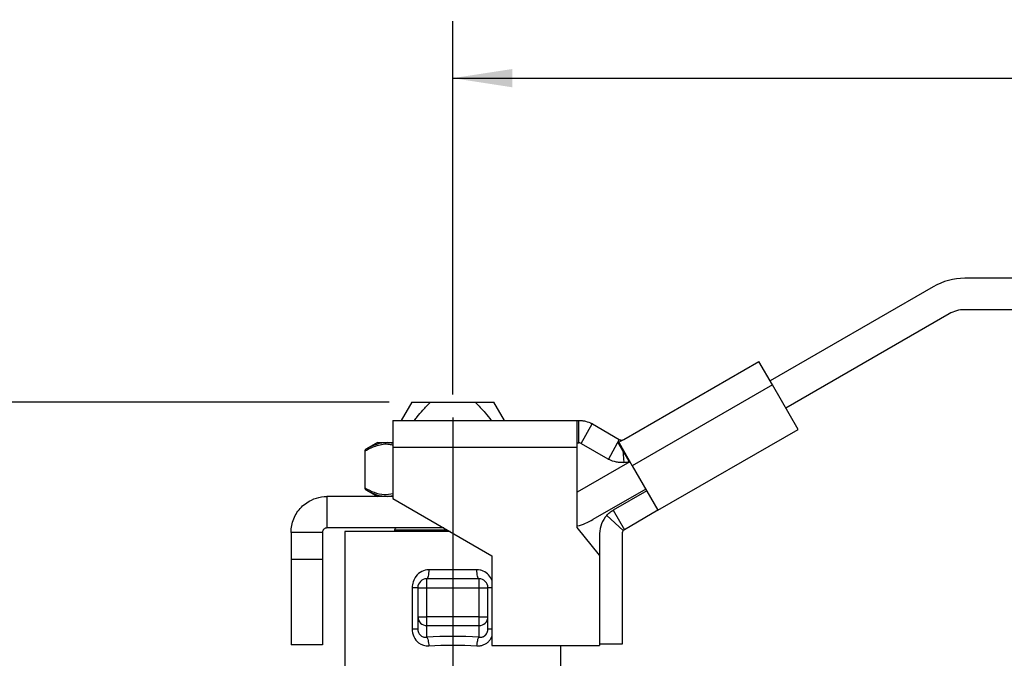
# Model space of a CAD drawing. Header units: inches. Extents: x 0.5 to 21.5, y 0.5 to 16.5.
# Tile 4 of 10: x 3.2 to 7.5, y 7.2 to 10. Entities that reach past the tile are written whole.
import ezdxf

# ---------------------------------------------------------------- set-up
doc = ezdxf.new("R2010")
doc.units = ezdxf.units.IN
doc.header["$LTSCALE"] = 2
doc.header["$MEASUREMENT"] = 0
doc.linetypes.add('SLD-Center', pattern=[0.75, 0.6, -0.05, 0.05, -0.05])
doc.linetypes.add('SLD-Solid', pattern=[0])
doc.layers.add('CENTER', color=40, linetype='SLD-Center')
doc.layers.add('DIMENSIONS', color=140, linetype='SLD-Solid', lineweight=25)
doc.styles.add('SLDTEXTSTYLE0', font='TXT', dxfattribs={"width": 0.7})
doc.dimstyles.new('SLDDIMSTYLE0', dxfattribs={"dimtxt": 0.169922, "dimasz": 0.26, "dimexe": 0, "dimexo": 0.0625, "dimgap": 0.04248, "dimtad": 0, "dimtih": 1, "dimtoh": 1, "dimrnd": 1e-09, "dimzin": 12, "dimdsep": 46, "dimtxsty": 'SLDTEXTSTYLE0', "dimsah": 1, "dimcen": 0.09, "dimadec": 0, "dimazin": 3, "dimtfac": 1, "dimtofl": 0, "dimtmove": 0, "dimatfit": 3, "dimfxl": 0, "dimfrac": 2, "dimtolj": 1, "dimtzin": 12, "dimarcsym": 0})

# ---------------------------------------------------------------- blocks, each defined once
blk = doc.blocks.new('_D_1')
at = {"layer": 'DIMENSIONS'}
for p, q in [((4.7901, 8.3318), (2.1981, 8.3318)), ((2.4481, 8.3318), (2.4481, 6.8653)), ((2.1956, 6.5572), (2.1385, 6.5572)), ((2.1385, 6.5572), (2.1385, 6.2871)), ((2.7005, 6.5572), (2.7576, 6.5572)), ((2.7576, 6.5572), (2.7576, 6.2871)), ((2.1385, 6.2871), (2.1956, 6.2871)), ((2.7576, 6.2871), (2.7005, 6.2871)), ((2.4481, 4.7826), (2.4481, 6.2491)), ((4.1113, 4.7826), (2.1981, 4.7826))]:
    blk.add_line(p, q, dxfattribs=at)
for points in [[(2.4481, 8.3318), (2.4081, 8.0718), (2.4881, 8.0718)], [(2.4481, 4.7826), (2.4881, 5.0426), (2.4081, 5.0426)]]:
    blk.add_solid(points, dxfattribs=at)
at = {"layer": 'DIMENSIONS', "char_height": 0.16667, "attachment_point": 1, "style": 'SLDTEXTSTYLE0'}
for s, insert in [('3.55', (2.1956, 6.8101)), ('90.2', (2.1956, 6.502))]:
    blk.add_mtext(s, dxfattribs=dict(at, insert=insert))
blk = doc.blocks.new('_D_2')
at = {"layer": 'DIMENSIONS'}
for p, q in [((5.0695, 8.3649), (5.0695, 9.9997)), ((11.223, 8.9639), (11.223, 9.9997)), ((5.0695, 9.7497), (7.5929, 9.7497)), ((7.8231, 9.7497), (7.766, 9.7497)), ((7.766, 9.7497), (7.766, 9.4797)), ((8.4694, 9.7497), (8.5265, 9.7497)), ((8.5265, 9.7497), (8.5265, 9.4797)), ((11.223, 9.7497), (8.6996, 9.7497)), ((7.766, 9.4797), (7.8231, 9.4797)), ((8.5265, 9.4797), (8.4694, 9.4797))]:
    blk.add_line(p, q, dxfattribs=at)
for points in [[(5.0695, 9.7497), (5.3295, 9.7097), (5.3295, 9.7897)], [(11.223, 9.7497), (10.963, 9.7897), (10.963, 9.7097)]]:
    blk.add_solid(points, dxfattribs=at)
at = {"layer": 'DIMENSIONS', "char_height": 0.16667, "attachment_point": 1, "style": 'SLDTEXTSTYLE0'}
for s, insert in [('6.15', (7.8938, 10.0026)), ('156.3', (7.8231, 9.6945))]:
    blk.add_mtext(s, dxfattribs=dict(at, insert=insert))

msp = doc.modelspace()

# ---------------------------------------------------------------- linework, layer by layer
for p, q in [((7.5674, 8.8738), (7.3106, 8.8738)), ((7.1728, 8.8368), (6.4587, 8.4245)), ((7.2417, 8.7175), (6.5276, 8.3052)), ((7.5674, 8.736), (7.3106, 8.736)), ((5.8175, 8.168), (6.4095, 8.5098)), ((6.4686, 8.4075), (6.4095, 8.5098)), ((6.4686, 8.4075), (5.8548, 8.0532)), ((6.5812, 8.2123), (6.4686, 8.4075)), ((4.8901, 8.3318), (4.8438, 8.2516)), ((4.8901, 8.3318), (4.972, 8.3318)), ((4.972, 8.3318), (5.167, 8.3318)), ((5.167, 8.3318), (5.2489, 8.3318)), ((5.2952, 8.2516), (5.2489, 8.3318)), ((4.8072, 8.2516), (5.6143, 8.2516)), ((4.8072, 8.2516), (4.8072, 8.1335)), ((5.6143, 8.1335), (5.6143, 8.2516)), ((5.6143, 8.2516), (5.6214, 8.2516)), ((5.6214, 8.1532), (5.6214, 8.2516)), ((5.631, 8.1507), (5.6792, 8.2365)), ((5.6804, 8.2358), (5.7978, 8.168)), ((5.9675, 7.858), (6.5812, 8.2123)), ((4.7388, 8.1546), (4.6883, 8.1254)), ((4.7388, 8.1546), (4.7831, 8.1546)), ((4.7831, 8.1546), (4.8072, 8.1546)), ((4.8072, 8.1507), (4.7831, 8.1546)), ((5.6143, 8.1532), (5.6214, 8.1532)), ((5.6312, 8.1505), (5.7486, 8.0828)), ((5.7982, 8.1678), (5.7511, 8.0814)), ((5.7935, 8.1541), (5.8095, 8.1634)), ((5.8131, 8.1202), (5.7935, 8.1541)), ((5.7972, 8.1529), (5.8548, 8.0532)), ((5.8093, 8.1654), (5.8095, 8.1634)), ((5.8095, 8.1634), (5.8175, 8.168)), ((4.6843, 8.1186), (4.6843, 7.9544)), ((4.6843, 8.1186), (4.6854, 8.1186)), ((4.6854, 7.9544), (4.6854, 8.1186)), ((4.7006, 8.131), (4.6883, 8.1254)), ((4.8072, 8.1335), (4.8072, 7.9094)), ((5.6143, 8.1335), (4.8072, 8.1335)), ((5.6143, 7.782), (5.6143, 8.1335)), ((5.8411, 8.0718), (5.8131, 8.1202)), ((5.8131, 8.1202), (5.8176, 8.0673)), ((5.845, 8.0702), (5.6143, 7.937)), ((5.8404, 8.0716), (5.8422, 8.0686)), ((5.8428, 8.0689), (5.8411, 8.0718)), ((5.8548, 8.0532), (5.9675, 7.858)), ((4.6854, 7.9544), (4.6843, 7.9544)), ((4.6883, 7.9476), (4.7388, 7.9184)), ((4.6883, 7.9476), (4.7006, 7.942)), ((5.9139, 7.9509), (5.6829, 7.8175)), ((5.9183, 7.9433), (5.7713, 7.8584)), ((4.5183, 7.9184), (4.5183, 7.7806)), ((4.8072, 7.9184), (4.5183, 7.9184)), ((4.7831, 7.9184), (4.8072, 7.9223)), ((4.8072, 7.9094), (5.2402, 7.6593)), ((5.7713, 7.8584), (5.8205, 7.7731)), ((5.9675, 7.858), (5.8205, 7.7731)), ((5.8158, 7.7694), (5.7433, 7.8359)), ((4.4987, 7.7609), (4.3609, 7.7609)), ((4.3609, 7.7609), (4.3609, 7.6428)), ((4.4987, 7.7609), (4.4987, 7.6428)), ((5.0302, 7.7806), (4.5183, 7.7806)), ((4.5971, 7.7649), (4.5971, 7.125)), ((5.0575, 7.7649), (4.5971, 7.7649)), ((4.8146, 7.7727), (4.8146, 7.7649)), ((4.8146, 7.7727), (5.0438, 7.7727)), ((5.7114, 7.6609), (5.6143, 7.782)), ((5.7122, 7.7561), (5.7122, 7.2713)), ((5.8106, 7.7561), (5.8106, 7.2713)), ((4.3609, 7.6428), (4.3609, 7.2688)), ((4.4987, 7.6428), (4.3609, 7.6428)), ((4.4987, 7.6428), (4.4987, 7.2688)), ((5.2402, 7.6593), (5.2402, 7.2656)), ((5.7114, 7.6609), (5.7114, 7.2656)), ((5.1749, 7.5975), (4.9641, 7.5975)), ((4.9554, 7.5188), (4.9554, 7.5582)), ((5.1837, 7.5582), (4.9554, 7.5582)), ((5.1837, 7.5582), (5.1837, 7.5188)), ((4.8915, 7.5188), (4.8915, 7.3392)), ((4.916, 7.5188), (4.9554, 7.5188)), ((4.916, 7.5188), (4.916, 7.3915)), ((4.9554, 7.3915), (4.9554, 7.5188)), ((4.9554, 7.5188), (5.1837, 7.5188)), ((5.1837, 7.5188), (5.2231, 7.5188)), ((5.1837, 7.5188), (5.1837, 7.3915)), ((5.2231, 7.3915), (5.2231, 7.5188)), ((4.916, 7.3915), (4.9554, 7.3915)), ((4.916, 7.3915), (4.916, 7.3392)), ((4.9554, 7.3535), (4.9554, 7.3915)), ((5.1837, 7.3915), (4.9554, 7.3915)), ((5.1837, 7.3915), (5.2231, 7.3915)), ((5.1837, 7.3915), (5.1837, 7.3535)), ((5.2231, 7.3392), (5.2231, 7.3915)), ((4.9554, 7.3535), (5.1837, 7.3535)), ((4.9554, 7.3024), (4.9554, 7.3535)), ((5.1837, 7.3535), (5.1837, 7.3024)), ((4.4987, 7.2688), (4.3609, 7.2688)), ((5.2402, 7.2656), (5.7114, 7.2656)), ((5.542, 7.0128), (5.542, 7.2656)), ((5.8106, 7.2713), (5.7122, 7.2713))]:
    msp.add_line(p, q)
for centre, radius, start, end in [((7.3106, 8.5982), 0.2756, 90, 120), ((7.3106, 8.5982), 0.1378, 90, 120), ((5.6214, 8.1335), 0.1181, 60, 60.6761), ((5.6214, 8.1335), 0.0197, 60, 60.6761), ((5.8077, 8.185), 0.0197, 240, 241.3521), ((5.8077, 8.185), 0.0197, 274.8072, 300), ((4.6922, 8.1186), 0.00787, 120.0297, 180), ((5.8077, 8.185), 0.1181, 240, 241.3521), ((5.8077, 8.185), 0.1181, 274.8072, 286.4376), ((4.6922, 7.9544), 0.00787, 180, 239.5968), ((5.5451, 8.0562), 0.2756, 284.5235, 300), ((5.8303, 7.7561), 0.1181, 137.4665, 180), ((4.8225, 7.7727), 0.00787, 90, 180), ((5.8303, 7.7561), 0.0197, 137.4665, 180), ((4.9554, 7.5188), 0.0394, 90, 180), ((5.1837, 7.5188), 0.0394, 0, 90), ((4.9547, 7.3922), 0.0387, 181.0102, 270.9758), ((5.1844, 7.3922), 0.0387, 269.0242, 358.9898)]:
    msp.add_arc(centre, radius, start, end)
msp.add_ellipse((5.0695, 7.1687), major_axis=(0.5118, 0), ratio=0.267949, start_param=1.345827, end_param=1.795766)
for points, knots in [([(4.9017, 8.2516), (4.9056, 8.2568), (4.9172, 8.2719), (4.94, 8.2993), (4.9604, 8.32), (4.972, 8.3318)], [0, 0, 0, 0, 0.184462, 0.534265, 1, 1, 1, 1]), ([(5.167, 8.3318), (5.1822, 8.3163), (5.2071, 8.2908), (5.2287, 8.2626), (5.2371, 8.2516)], [0, 0, 0, 0, 0.61098, 1, 1, 1, 1]), ([(5.6214, 8.2516), (5.6257, 8.2516), (5.6303, 8.2514), (5.64, 8.2502), (5.645, 8.2493), (5.6599, 8.2456), (5.6699, 8.2417), (5.6792, 8.2365)], [0, 0, 0, 0, 0.25, 0.25, 0.5, 0.5, 1, 1, 1, 1]), ([(4.6854, 8.1186), (4.7027, 8.1271), (4.7374, 8.1442), (4.7788, 8.1511), (4.8018, 8.1452), (4.8072, 8.1438)], [0, 0, 0, 0, 0.435325, 0.869328, 1, 1, 1, 1]), ([(4.7831, 8.1546), (4.767, 8.1533), (4.7389, 8.1509), (4.712, 8.137), (4.7006, 8.131)], [0, 0, 0, 0, 0.575588, 1, 1, 1, 1]), ([(5.631, 8.1507), (5.6295, 8.1515), (5.6281, 8.152), (5.626, 8.1527), (5.6252, 8.1528), (5.6231, 8.1532), (5.6221, 8.1532), (5.6214, 8.1532)], [0, 0, 0, 0, 0.25, 0.25, 0.5, 0.5, 1, 1, 1, 1]), ([(5.7935, 8.1541), (5.7936, 8.1542), (5.7937, 8.1542), (5.7938, 8.1543), (5.794, 8.1544), (5.7941, 8.1544), (5.7943, 8.1545), (5.7944, 8.1545), (5.7946, 8.1546), (5.7947, 8.1546), (5.7948, 8.1546), (5.795, 8.1546), (5.7951, 8.1546), (5.7952, 8.1546), (5.7954, 8.1546), (5.7955, 8.1545), (5.7956, 8.1545), (5.7958, 8.1544), (5.7959, 8.1544), (5.796, 8.1543), (5.7961, 8.1542), (5.7962, 8.1541), (5.7964, 8.154), (5.7965, 8.1539), (5.7966, 8.1538), (5.7967, 8.1537), (5.7968, 8.1535), (5.7969, 8.1534), (5.797, 8.1532), (5.7971, 8.1531), (5.7972, 8.153), (5.7972, 8.1529)], [0, 0, 0, 0, 0.0043847, 0.0087836, 0.0131962, 0.0176219, 0.0220602, 0.0265103, 0.0309717, 0.0354438, 0.0399261, 0.044418, 0.0489188, 0.053428, 0.057945, 0.0624693, 0.0670004, 0.0715376, 0.0760805, 0.0806284, 0.085181, 0.0897377, 0.094298, 0.0988615, 0.1034277, 0.1079962, 0.1125665, 0.1171383, 0.1217112, 0.1262848, 0.1308588, 0.1308588, 0.1308588, 0.1308588]), ([(5.7982, 8.1678), (5.7993, 8.1672), (5.8004, 8.1667), (5.8021, 8.1661), (5.8029, 8.1659), (5.8047, 8.1655), (5.8056, 8.1655), (5.8079, 8.1653), (5.8088, 8.1654), (5.8093, 8.1654)], [0, 0, 0, 0, 0.125, 0.125, 0.25, 0.25, 0.5, 0.5, 1, 1, 1, 1]), ([(4.6883, 8.1254), (4.6871, 8.1247), (4.6854, 8.1227), (4.6852, 8.1198), (4.6854, 8.1186)], [0, 0, 0, 0, 0.571429, 1, 1, 1, 1]), ([(5.8176, 8.0673), (5.8138, 8.067), (5.8088, 8.0668), (5.7979, 8.0672), (5.792, 8.0678), (5.7743, 8.0711), (5.7622, 8.0753), (5.7511, 8.0814)], [0, 0, 0, 0, 0.25, 0.25, 0.5, 0.5, 1, 1, 1, 1]), ([(4.6854, 7.9544), (4.6852, 7.9532), (4.6854, 7.9504), (4.6871, 7.9483), (4.6883, 7.9476)], [0, 0, 0, 0, 0.428571, 1, 1, 1, 1]), ([(4.8072, 7.9298), (4.7942, 7.9276), (4.7672, 7.923), (4.7262, 7.9336), (4.699, 7.9474), (4.6854, 7.9544)], [0, 0, 0, 0, 0.315965, 0.657711, 1, 1, 1, 1]), ([(4.7006, 7.942), (4.712, 7.9361), (4.7389, 7.9221), (4.7669, 7.9198), (4.7831, 7.9184)], [0, 0, 0, 0, 0.424381, 1, 1, 1, 1]), ([(4.3609, 7.7609), (4.3609, 7.7712), (4.3619, 7.7814), (4.3678, 7.8115), (4.3757, 7.8307), (4.3983, 7.8649), (4.4129, 7.8796), (4.4428, 7.9), (4.457, 7.9068), (4.487, 7.9161), (4.5026, 7.9184), (4.5183, 7.9184)], [0, 0, 0, 0, 0.0780063, 0.0780063, 0.2343114, 0.2343114, 0.3906085, 0.3906085, 0.5102459, 0.5102459, 0.6298829, 0.6298829, 0.6298829, 0.6298829]), ([(5.7433, 7.8359), (5.7473, 7.8403), (5.7517, 7.8445), (5.7611, 7.852), (5.7661, 7.8554), (5.7713, 7.8584)], [0, 0, 0, 0, 0.0549277, 0.0549277, 0.1098554, 0.1098554, 0.1098554, 0.1098554]), ([(4.5183, 7.7806), (4.5158, 7.7806), (4.5132, 7.7801), (4.5084, 7.7781), (4.5063, 7.7767), (4.5026, 7.773), (4.5012, 7.7708), (4.4992, 7.7661), (4.4987, 7.7635), (4.4987, 7.7609)], [0, 0, 0, 0, 0.01985695, 0.01985695, 0.03970369, 0.03970369, 0.05955043, 0.05955043, 0.07942108, 0.07942108, 0.07942108, 0.07942108]), ([(5.8205, 7.7731), (5.8196, 7.7726), (5.8188, 7.7721), (5.8172, 7.7708), (5.8165, 7.7701), (5.8158, 7.7694)], [0, 0, 0, 0, 0.0313397, 0.0313397, 0.0626794, 0.0626794, 0.0626794, 0.0626794]), ([(4.9641, 7.5975), (4.9426, 7.5975), (4.9057, 7.5786), (4.8915, 7.5368), (4.8915, 7.5188)], [0, 0, 0, 0, 0.1827651, 0.319839, 0.319839, 0.319839, 0.319839]), ([(4.9641, 7.5975), (4.9641, 7.5872), (4.9632, 7.577), (4.9599, 7.5624), (4.9577, 7.5582), (4.9554, 7.5582)], [0, 0, 0, 0, 0.5, 0.5, 1, 1, 1, 1]), ([(5.1837, 7.5582), (5.1814, 7.5582), (5.1791, 7.5624), (5.1759, 7.577), (5.1749, 7.5872), (5.1749, 7.5975)], [0, 0, 0, 0, 0.5, 0.5, 1, 1, 1, 1]), ([(5.2402, 7.552), (5.236, 7.5601), (5.2272, 7.5769), (5.2072, 7.5904), (5.1891, 7.5967), (5.1796, 7.5972), (5.1749, 7.5975)], [0, 0, 0, 0, 0.317603, 0.662092, 0.832762, 1, 1, 1, 1]), ([(4.916, 7.5188), (4.916, 7.5188), (4.9136, 7.5188), (4.9049, 7.5188), (4.8987, 7.5188), (4.8915, 7.5188)], [0, 0, 0, 0, 0.5, 0.5, 1, 1, 1, 1]), ([(5.2402, 7.5188), (5.2393, 7.5188), (5.2351, 7.5188), (5.2294, 7.5188), (5.2241, 7.5188), (5.2234, 7.5188), (5.2231, 7.5188)], [0, 0, 0, 0, 0.0805871, 0.3870581, 0.693529, 1, 1, 1, 1]), ([(4.8915, 7.3392), (4.8915, 7.3273), (4.8962, 7.3035), (4.921, 7.2713), (4.9482, 7.2633), (4.9641, 7.2644)], [0, 0, 0, 0, 0.0903838, 0.1807676, 0.3163433, 0.3163433, 0.3163433, 0.3163433]), ([(4.8915, 7.3392), (4.8987, 7.3392), (4.9049, 7.3392), (4.9136, 7.3392), (4.916, 7.3392), (4.916, 7.3392)], [0, 0, 0, 0, 0.5, 0.5, 1, 1, 1, 1]), ([(4.916, 7.3392), (4.916, 7.3381), (4.9161, 7.3359), (4.9164, 7.3326), (4.917, 7.3294), (4.9178, 7.3263), (4.9194, 7.3219), (4.9223, 7.3164), (4.9271, 7.3109), (4.9327, 7.3067), (4.939, 7.3037), (4.9468, 7.3019), (4.9524, 7.3022), (4.9554, 7.3024)], [0, 0, 0, 0, 0.053125, 0.104778, 0.155133, 0.204379, 0.252717, 0.370599, 0.49437, 0.597155, 0.715187, 0.849285, 1, 1, 1, 1]), ([(5.1837, 7.3024), (5.1851, 7.3023), (5.1877, 7.302), (5.1916, 7.3022), (5.1952, 7.3027), (5.1986, 7.3035), (5.2017, 7.3046), (5.2045, 7.3059), (5.2071, 7.3073), (5.2094, 7.3089), (5.2108, 7.3101), (5.2134, 7.3125), (5.2168, 7.3164), (5.2204, 7.3235), (5.2227, 7.3312), (5.2229, 7.3365), (5.2231, 7.3392)], [0, 0, 0, 0, 0.069459, 0.135449, 0.198005, 0.257169, 0.312991, 0.365528, 0.414852, 0.461048, 0.504221, 0.506506, 0.629791, 0.75107, 0.873462, 1, 1, 1, 1]), ([(5.2231, 7.3392), (5.2234, 7.3392), (5.2241, 7.3392), (5.2294, 7.3392), (5.2351, 7.3392), (5.2393, 7.3392), (5.2402, 7.3392)], [0, 0, 0, 0, 0.306471, 0.612942, 0.919413, 1, 1, 1, 1]), ([(5.1749, 7.2644), (5.1796, 7.2643), (5.189, 7.2643), (5.2027, 7.2681), (5.2154, 7.2744), (5.2265, 7.2835), (5.2351, 7.2939), (5.2387, 7.3019), (5.2402, 7.3054)], [0, 0, 0, 0, 0.169223, 0.340808, 0.51488, 0.687316, 0.86374, 1, 1, 1, 1])]:
    msp.add_open_spline(points, degree=3, knots=knots)
for points in [[(4.9554, 7.3024), (4.9573, 7.3002), (4.9613, 7.2902), (4.9636, 7.273), (4.9641, 7.2644)], [(5.1749, 7.2644), (5.1754, 7.273), (5.1777, 7.2902), (5.1817, 7.3002), (5.1837, 7.3024)], [(4.9641, 7.2644), (5.0332, 7.2689), (5.1058, 7.2689), (5.1749, 7.2644)]]:
    msp.add_open_spline(points, degree=3)
at = {"layer": 'CENTER'}
msp.add_line((5.0695, 8.2649), (5.0695, 6.5689), dxfattribs=at)

# ---------------------------------------------------------------- dimensions: what is measured, and where the dimension line sits
at = {"layer": 'DIMENSIONS'}
dim = msp.add_linear_dim(base=(11.223, 9.7497), p1=(5.0695, 8.2649), p2=(11.223, 8.8639), dimstyle='SLDDIMSTYLE0', dxfattribs=at)
dim.commit()
dim.dimension.update_dxf_attribs({"geometry": '_D_2', "text_midpoint": (8.1462, 9.7497), "dimtype": 160})
dim = msp.add_linear_dim(base=(2.4481, 8.3318), p1=(4.2113, 4.7826), p2=(4.8901, 8.3318), angle=90, dimstyle='SLDDIMSTYLE0', dxfattribs=at)
dim.commit()
dim.dimension.update_dxf_attribs({"geometry": '_D_1', "text_midpoint": (2.4481, 6.5572), "dimtype": 160})

doc.saveas('drawing.dxf')
